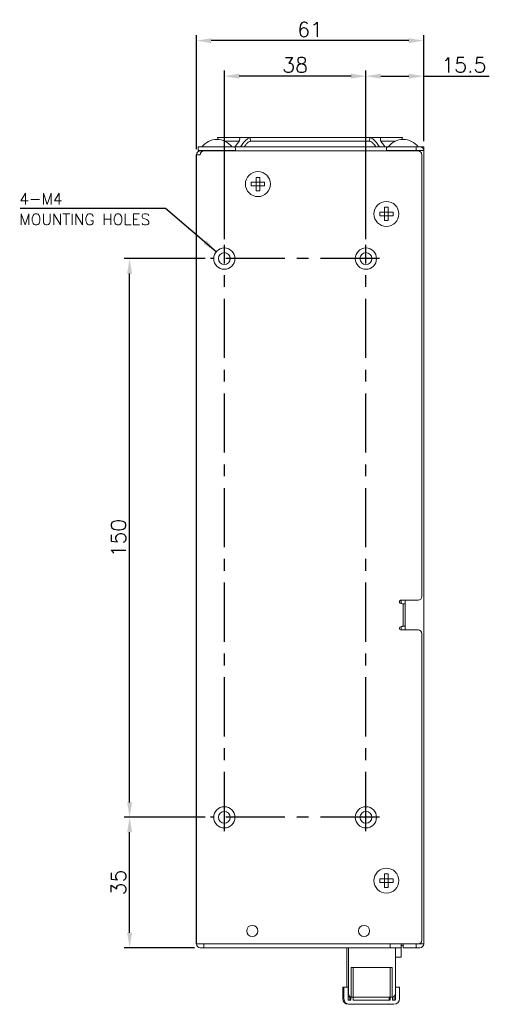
# Model space of a CAD drawing. Header units: millimetres. Extents: x 1118 to 1597, y -5535 to -5269.
# Tile 5 of 6: x 1274 to 1400, y -5533 to -5269. Entities that reach past the tile are written whole.
import ezdxf

# ---------------------------------------------------------------- set-up
doc = ezdxf.new("R2010")
doc.units = ezdxf.units.MM
doc.linetypes.add('CENTER', pattern=[50.8, 31.75, -6.35, 6.35, -6.35])
doc.layers.add('1-Line', color=3, linetype='Continuous', lineweight=13)
doc.layers.add('DIM', color=2, linetype='Continuous')
doc.layers.add('Line', color=7, linetype='Continuous')
doc.styles.add('ROMANS', font='romans')
doc.styles.get("Standard").update_dxf_attribs({"font": 'romans.shx'})
doc.dimstyles.new('1', dxfattribs={"dimtxt": 3, "dimasz": 3, "dimexe": 1, "dimexo": 0.5, "dimgap": 1, "dimtad": 1, "dimdec": 1, "dimzin": 9, "dimdsep": 46, "dimtxsty": 'Standard', "dimcen": -0.8, "dimadec": 0, "dimazin": 0, "dimtm": 1e-09, "dimtfac": 0.5, "dimtdec": 1, "dimtmove": 0, "dimatfit": 3, "dimfxl": 1, "dimlwd": -1, "dimarcsym": 0})

# ---------------------------------------------------------------- blocks, each defined once
blk = doc.blocks.new('*D154')
at = {"layer": 'Defpoints', "color": 0}
for p in [(1303.11, -5482.78), (1324.85, -5482.78), (1322.03, -5517.78)]:
    blk.add_point(p, dxfattribs=at)
at = {"layer": 'Line', "color": 0, "lineweight": -2}
for p, q in [((1323.35, -5482.78), (1301.61, -5482.78)), ((1320.53, -5517.78), (1301.61, -5517.78))]:
    blk.add_line(p, q, dxfattribs=at)
at = {"layer": 'Line', "color": 0}
blk.add_line((1303.11, -5513.78), (1303.11, -5486.78), dxfattribs=at)
for points in [[(1302.44, -5486.78), (1303.77, -5486.78), (1303.11, -5482.78)], [(1302.44, -5513.78), (1303.77, -5513.78), (1303.11, -5517.78)]]:
    blk.add_solid(points, dxfattribs=at)
at = {"layer": 'Line', "color": 0, "insert": (1300.11, -5500.28), "char_height": 4, "attachment_point": 5, "rotation": 90}
blk.add_mtext('35', dxfattribs=at)
blk = doc.blocks.new('*D155')
at = {"layer": 'Defpoints', "color": 0}
for p in [(1303.11, -5332.78), (1324.85, -5332.78), (1324.85, -5482.78)]:
    blk.add_point(p, dxfattribs=at)
at = {"layer": 'Line', "color": 0, "lineweight": -2}
for p, q in [((1323.35, -5332.78), (1301.61, -5332.78)), ((1323.35, -5482.78), (1301.61, -5482.78))]:
    blk.add_line(p, q, dxfattribs=at)
at = {"layer": 'Line', "color": 0}
blk.add_line((1303.11, -5478.78), (1303.11, -5336.78), dxfattribs=at)
for points in [[(1302.44, -5336.78), (1303.77, -5336.78), (1303.11, -5332.78)], [(1302.44, -5478.78), (1303.77, -5478.78), (1303.11, -5482.78)]]:
    blk.add_solid(points, dxfattribs=at)
at = {"layer": 'Line', "color": 0, "insert": (1300.11, -5407.78), "char_height": 4, "attachment_point": 5, "rotation": 90}
blk.add_mtext('150', dxfattribs=at)
blk = doc.blocks.new('*D156')
at = {"layer": 'Defpoints', "color": 0}
for p in [(1366.53, -5283.8), (1382.03, -5302.78), (1366.53, -5329.1)]:
    blk.add_point(p, dxfattribs=at)
at = {"layer": 'Line', "color": 0, "lineweight": -2}
for p, q in [((1366.53, -5327.6), (1366.53, -5282.3)), ((1382.03, -5301.28), (1382.03, -5282.3))]:
    blk.add_line(p, q, dxfattribs=at)
at = {"layer": 'Line', "color": 0}
for p, q in [((1370.53, -5283.8), (1378.03, -5283.8)), ((1382.03, -5283.8), (1399.65, -5283.8))]:
    blk.add_line(p, q, dxfattribs=at)
for points in [[(1370.53, -5283.13), (1370.53, -5284.46), (1366.53, -5283.8)], [(1378.03, -5283.13), (1378.03, -5284.46), (1382.03, -5283.8)]]:
    blk.add_solid(points, dxfattribs=at)
at = {"layer": 'Line', "color": 0, "insert": (1392.84, -5280.8), "char_height": 4, "attachment_point": 5}
blk.add_mtext('15.5', dxfattribs=at)
blk = doc.blocks.new('*D157')
at = {"layer": 'Defpoints', "color": 0}
for p in [(1328.53, -5283.8), (1328.53, -5329.1), (1366.53, -5329.1)]:
    blk.add_point(p, dxfattribs=at)
at = {"layer": 'Line', "color": 0, "lineweight": -2}
for p, q in [((1328.53, -5327.6), (1328.53, -5282.3)), ((1366.53, -5327.6), (1366.53, -5282.3))]:
    blk.add_line(p, q, dxfattribs=at)
at = {"layer": 'Line', "color": 0}
blk.add_line((1362.53, -5283.8), (1332.53, -5283.8), dxfattribs=at)
for points in [[(1332.53, -5283.13), (1332.53, -5284.46), (1328.53, -5283.8)], [(1362.53, -5283.13), (1362.53, -5284.46), (1366.53, -5283.8)]]:
    blk.add_solid(points, dxfattribs=at)
at = {"layer": 'Line', "color": 0, "insert": (1347.53, -5280.8), "char_height": 4, "attachment_point": 5}
blk.add_mtext('38', dxfattribs=at)
blk = doc.blocks.new('*D158')
at = {"layer": 'Defpoints', "color": 0}
for p in [(1321.03, -5274.26), (1321.03, -5304.88), (1382.03, -5302.78)]:
    blk.add_point(p, dxfattribs=at)
at = {"layer": 'Line', "color": 0, "lineweight": -2}
for p, q in [((1321.03, -5303.38), (1321.03, -5272.76)), ((1382.03, -5301.28), (1382.03, -5272.76))]:
    blk.add_line(p, q, dxfattribs=at)
at = {"layer": 'Line', "color": 0}
blk.add_line((1378.03, -5274.26), (1325.03, -5274.26), dxfattribs=at)
for points in [[(1325.03, -5273.6), (1325.03, -5274.93), (1321.03, -5274.26)], [(1378.03, -5273.6), (1378.03, -5274.93), (1382.03, -5274.26)]]:
    blk.add_solid(points, dxfattribs=at)
at = {"layer": 'Line', "color": 0, "insert": (1351.53, -5271.26), "char_height": 4, "attachment_point": 5}
blk.add_mtext('61', dxfattribs=at)

msp = doc.modelspace()

# ---------------------------------------------------------------- linework, layer by layer
at = {"color": 0, "linetype": 'Continuous'}
msp.add_line((1321.03, -5516.78), (1321.03, -5304.88), dxfattribs=at)
at = {"layer": '1-Line', "color": 0, "linetype": 'Continuous'}
for p, q in [((1326.71, -5300.28), (1326.88, -5300.8)), ((1376.34, -5300.28), (1326.71, -5300.28)), ((1328.68, -5301.28), (1332.45, -5301.28)), ((1332.33, -5301.51), (1332.57, -5301.05)), ((1332.57, -5301.05), (1332.65, -5300.65)), ((1332.6, -5300.33), (1332.58, -5300.28)), ((1332.6, -5300.32), (1332.58, -5300.28)), ((1332.65, -5300.65), (1332.6, -5300.32)), ((1334.26, -5302.22), (1333.86, -5302.78)), ((1335.62, -5301.28), (1335.35, -5300.28)), ((1367.44, -5301.28), (1335.62, -5301.28)), ((1367.44, -5301.28), (1367.71, -5300.28)), ((1369.19, -5302.78), (1368.8, -5302.22)), ((1370.46, -5300.32), (1370.41, -5300.65)), ((1370.41, -5300.65), (1370.48, -5301.05)), ((1370.45, -5300.33), (1370.47, -5300.28)), ((1370.47, -5300.28), (1370.46, -5300.32)), ((1370.48, -5301.05), (1370.73, -5301.51)), ((1370.6, -5301.28), (1374.37, -5301.28)), ((1376.18, -5300.8), (1376.34, -5300.28)), ((1321.03, -5304.88), (1322.03, -5304.88)), ((1321.53, -5303.78), (1321.53, -5302.78)), ((1382.03, -5302.78), (1321.53, -5302.78)), ((1331.53, -5303.78), (1321.53, -5303.78)), ((1380.53, -5303.88), (1322.03, -5303.88)), ((1331.53, -5303.88), (1331.53, -5303.67)), ((1372.03, -5303.88), (1372.03, -5303.67)), ((1379.03, -5303.78), (1372.03, -5303.78)), ((1382.03, -5303.78), (1379.03, -5303.78)), ((1380.03, -5303.78), (1380.03, -5302.78)), ((1381.53, -5423.48), (1381.53, -5304.88)), ((1382.03, -5516.78), (1382.03, -5302.78)), ((1335.73, -5312.28), (1335.73, -5313.28)), ((1339.33, -5312.28), (1335.73, -5312.28)), ((1337.03, -5310.98), (1337.03, -5314.58)), ((1338.03, -5310.98), (1337.03, -5310.98)), ((1337.13, -5312.38), (1337.03, -5312.28)), ((1337.03, -5312.38), (1337.13, -5312.38)), ((1337.13, -5313.18), (1337.03, -5313.28)), ((1337.03, -5313.18), (1337.13, -5313.18)), ((1337.13, -5312.38), (1337.13, -5312.28)), ((1337.13, -5313.28), (1337.13, -5313.18)), ((1337.93, -5312.38), (1337.93, -5312.28)), ((1337.93, -5312.38), (1338.03, -5312.28)), ((1337.93, -5312.38), (1338.03, -5312.38)), ((1337.93, -5313.28), (1337.93, -5313.18)), ((1337.93, -5313.18), (1338.03, -5313.28)), ((1337.93, -5313.18), (1338.03, -5313.18)), ((1338.03, -5310.98), (1338.03, -5314.58)), ((1339.33, -5312.28), (1339.33, -5313.28)), ((1339.33, -5313.28), (1335.73, -5313.28)), ((1338.03, -5314.58), (1337.03, -5314.58)), ((1370.23, -5320.28), (1370.23, -5321.28)), ((1373.83, -5320.28), (1370.23, -5320.28)), ((1371.53, -5318.98), (1371.53, -5322.58)), ((1372.53, -5318.98), (1371.53, -5318.98)), ((1371.63, -5320.38), (1371.53, -5320.28)), ((1371.53, -5320.38), (1371.63, -5320.38)), ((1371.63, -5320.38), (1371.63, -5320.28)), ((1372.43, -5320.38), (1372.43, -5320.28)), ((1372.43, -5320.38), (1372.53, -5320.28)), ((1372.43, -5320.38), (1372.53, -5320.38)), ((1372.53, -5318.98), (1372.53, -5322.58)), ((1373.83, -5320.28), (1373.83, -5321.28)), ((1373.83, -5321.28), (1370.23, -5321.28)), ((1371.63, -5321.18), (1371.53, -5321.28)), ((1371.53, -5321.18), (1371.63, -5321.18)), ((1372.53, -5322.58), (1371.53, -5322.58)), ((1371.63, -5321.28), (1371.63, -5321.18)), ((1372.43, -5321.28), (1372.43, -5321.18)), ((1372.43, -5321.18), (1372.53, -5321.28)), ((1372.43, -5321.18), (1372.53, -5321.18)), ((1330.03, -5333.26), (1330.03, -5332.29)), ((1380.53, -5424.48), (1376, -5424.48)), ((1376.03, -5424.48), (1376.03, -5425.37)), ((1377.03, -5425.48), (1376.52, -5425.48)), ((1376.53, -5425.48), (1376.53, -5431.48)), ((1377.03, -5432.48), (1377.03, -5424.48)), ((1376.03, -5431.59), (1376.03, -5432.48)), ((1377.03, -5431.48), (1376.52, -5431.48)), ((1380.53, -5432.48), (1376, -5432.48)), ((1381.53, -5515.78), (1381.53, -5433.48)), ((1372.53, -5497.98), (1371.53, -5497.98)), ((1371.53, -5497.98), (1371.53, -5501.58)), ((1372.53, -5497.98), (1372.53, -5501.58)), ((1373.83, -5499.28), (1370.23, -5499.28)), ((1370.23, -5499.28), (1370.23, -5500.28)), ((1373.83, -5500.28), (1370.23, -5500.28)), ((1371.63, -5499.38), (1371.53, -5499.28)), ((1371.53, -5499.38), (1371.63, -5499.38)), ((1371.53, -5500.18), (1371.63, -5500.18)), ((1371.63, -5500.18), (1371.53, -5500.28)), ((1371.63, -5499.38), (1371.63, -5499.28)), ((1371.63, -5500.28), (1371.63, -5500.18)), ((1372.43, -5499.38), (1372.53, -5499.28)), ((1372.43, -5499.38), (1372.43, -5499.28)), ((1372.43, -5499.38), (1372.53, -5499.38)), ((1372.43, -5500.18), (1372.53, -5500.18)), ((1372.43, -5500.18), (1372.53, -5500.28)), ((1372.43, -5500.28), (1372.43, -5500.18)), ((1373.83, -5499.28), (1373.83, -5500.28)), ((1372.53, -5501.58), (1371.53, -5501.58)), ((1380.53, -5516.78), (1321.03, -5516.78)), ((1376.03, -5517.78), (1322.03, -5517.78)), ((1323.03, -5517.78), (1323.03, -5516.78)), ((1361.43, -5517.78), (1361.43, -5528.38)), ((1361.83, -5530.08), (1361.83, -5517.78)), ((1373.03, -5516.78), (1373.03, -5517.78)), ((1374.43, -5531.68), (1374.43, -5517.78)), ((1376.03, -5520.28), (1376.03, -5516.78)), ((1376.03, -5517.18), (1376.53, -5517.18)), ((1376.53, -5516.78), (1376.53, -5517.78)), ((1381.03, -5517.78), (1376.53, -5517.78)), ((1380.03, -5516.78), (1380.03, -5517.78)), ((1380.53, -5516.78), (1382.03, -5516.78)), ((1374.43, -5520.28), (1376.03, -5520.28)), ((1373.57, -5523.08), (1362.59, -5523.08)), ((1362.59, -5531.05), (1362.59, -5523.08)), ((1363.08, -5531.88), (1363.08, -5523.08)), ((1373.08, -5531.88), (1373.08, -5523.08)), ((1373.57, -5531.07), (1373.57, -5523.08)), ((1361.73, -5528.38), (1360.33, -5528.38)), ((1360.33, -5528.38), (1360.33, -5531.48)), ((1360.63, -5531.48), (1360.63, -5528.38)), ((1361.73, -5531.68), (1361.73, -5528.38)), ((1361.73, -5528.53), (1361.83, -5528.53)), ((1361.83, -5529.17), (1361.73, -5529.17)), ((1374.43, -5528.38), (1375.53, -5528.38)), ((1375.53, -5531.48), (1375.53, -5528.38)), ((1362.48, -5531.88), (1361.93, -5531.88)), ((1373.68, -5531.08), (1362.18, -5531.08)), ((1362.18, -5531.08), (1362.18, -5531.88)), ((1362.48, -5531.08), (1362.48, -5531.88)), ((1362.7, -5531.07), (1362.7, -5531.08)), ((1373.08, -5531.88), (1363.08, -5531.88)), ((1372.78, -5531.08), (1372.78, -5531.88)), ((1373.68, -5531.88), (1373.68, -5531.08)), ((1374.23, -5531.88), (1373.68, -5531.88)), ((1374.13, -5530.78), (1374.13, -5531.68)), ((1361.83, -5532.98), (1374.03, -5532.98))]:
    msp.add_line(p, q, dxfattribs=at)
for points in [[(1331.44, -5302.78), (1331.74, -5302.34), (1332.04, -5301.92), (1332.33, -5301.51)], [(1333.78, -5301.51), (1333.49, -5301.92), (1333.19, -5302.34), (1332.87, -5302.78)], [(1335.35, -5300.28), (1334.71, -5300.65), (1334.19, -5301.05), (1333.78, -5301.51)], [(1335.62, -5301.28), (1335.46, -5301.3), (1335.29, -5301.35), (1335.12, -5301.43), (1334.96, -5301.53), (1334.81, -5301.64), (1334.66, -5301.76), (1334.52, -5301.9), (1334.39, -5302.05), (1334.26, -5302.22)], [(1368.8, -5302.22), (1368.67, -5302.05), (1368.53, -5301.9), (1368.39, -5301.76), (1368.24, -5301.64), (1368.09, -5301.53), (1367.93, -5301.43), (1367.76, -5301.35), (1367.59, -5301.3), (1367.44, -5301.28)], [(1369.28, -5301.51), (1368.87, -5301.05), (1368.35, -5300.65), (1367.71, -5300.28)], [(1370.18, -5302.78), (1369.86, -5302.34), (1369.56, -5301.92), (1369.28, -5301.51)], [(1370.73, -5301.51), (1371.02, -5301.92), (1371.31, -5302.34), (1371.62, -5302.78)], [(1331.03, -5302.78), (1331.14, -5302.78), (1331.23, -5302.79), (1331.31, -5302.81), (1331.37, -5302.85), (1331.42, -5302.93), (1331.46, -5303.04), (1331.5, -5303.2), (1331.52, -5303.41), (1331.53, -5303.67)], [(1331.15, -5303.78), (1331.2, -5303.78), (1331.25, -5303.78), (1331.29, -5303.78), (1331.34, -5303.78), (1331.37, -5303.78), (1331.41, -5303.78), (1331.44, -5303.78), (1331.48, -5303.79), (1331.5, -5303.79)], [(1372.53, -5302.78), (1372.42, -5302.78), (1372.32, -5302.79), (1372.25, -5302.81), (1372.19, -5302.85), (1372.13, -5302.93), (1372.09, -5303.04), (1372.06, -5303.2), (1372.04, -5303.41), (1372.03, -5303.67)], [(1372.36, -5303.78), (1372.31, -5303.78), (1372.26, -5303.78), (1372.22, -5303.78), (1372.18, -5303.78), (1372.14, -5303.78), (1372.11, -5303.78), (1372.08, -5303.79), (1372.05, -5303.79)], [(1372.53, -5303.78), (1372.47, -5303.78), (1372.36, -5303.78)], [(1375.5, -5424.98), (1375.53, -5425.09), (1375.63, -5425.18), (1375.75, -5425.26)], [(1375.75, -5425.26), (1375.89, -5425.32), (1376.04, -5425.37)], [(1376.04, -5425.37), (1376.19, -5425.41), (1376.33, -5425.45), (1376.45, -5425.47), (1376.52, -5425.48)], [(1375.5, -5431.98), (1375.53, -5431.87), (1375.63, -5431.77), (1375.75, -5431.7)], [(1375.75, -5431.7), (1375.89, -5431.64), (1376.04, -5431.58), (1376.19, -5431.54), (1376.33, -5431.51), (1376.45, -5431.49), (1376.52, -5431.48)]]:
    msp.add_lwpolyline(points, dxfattribs=at)
for centre, radius in [((1337.53, -5312.78), 3.35), ((1372.03, -5320.78), 3.35), ((1328.53, -5332.78), 2.85), ((1328.53, -5332.78), 1.6), ((1366.53, -5332.78), 2.85), ((1366.53, -5332.78), 1.6), ((1328.53, -5482.78), 2.85), ((1328.53, -5482.78), 1.6), ((1366.53, -5482.78), 2.85), ((1366.53, -5482.78), 1.6), ((1372.03, -5499.78), 3.35), ((1336.03, -5513.28), 1.5), ((1366.03, -5513.28), 1.5)]:
    msp.add_circle(centre, radius, dxfattribs=at)
for centre, radius, start, end in [((1326.53, -5305.78), 5, 36.8699, 143.1301), ((1376.53, -5305.78), 5, 36.8699, 143.1301), ((1322.03, -5304.88), 1, 90, 180), ((1323.03, -5304.88), 1, 90, 180), ((1378.03, -5304.78), 1, 90, 114.9343), ((1380.53, -5304.88), 1, 0, 90), ((1381.03, -5303.78), 1, 0, 90), ((1380.53, -5423.48), 1, 270, 0), ((1376, -5424.98), 0.5, 90, 180), ((1376, -5431.98), 0.5, 180, 270), ((1380.53, -5433.48), 1, 0, 90), ((1380.53, -5515.78), 1, 270, 0), ((1322.03, -5516.78), 1, 180, 270), ((1381.03, -5516.78), 1, 270, 0), ((1361.28, -5528.77), 0.6, 24.0036, 41.4096), ((1361.28, -5528.92), 0.6, 318.5904, 335.9964), ((1361.83, -5531.48), 1.5, 180, 270), ((1362.13, -5531.48), 1.5, 180, 270), ((1362.43, -5530.08), 1, 225.5092, 270), ((1361.93, -5531.68), 0.2, 180, 270), ((1362.83, -5530.08), 1, 180, 270), ((1373.43, -5530.08), 1, 278.0911, 0), ((1373.93, -5531.68), 0.2, 270, 0), ((1374.03, -5531.48), 1.5, 270, 0), ((1374.23, -5531.68), 0.2, 270, 0)]:
    msp.add_arc(centre, radius, start, end, dxfattribs=at)
at = {"layer": 'DIM', "color": 0, "linetype": 'CENTER', "ltscale": 0.5}
for p, q in [((1328.53, -5486.45), (1328.53, -5329.1)), ((1366.53, -5486.45), (1366.53, -5329.1)), ((1370.2, -5332.78), (1324.85, -5332.78)), ((1370.2, -5482.78), (1324.85, -5482.78))]:
    msp.add_line(p, q, dxfattribs=at)

# ---------------------------------------------------------------- texts
at = {"layer": 'DIM', "color": 0, "style": 'ROMANS'}
for s, p in [('4-M4', (1273.52, -5318.23)), ('MOUNTING HOLES', (1273.52, -5323.75))]:
    msp.add_text(s, height=3, dxfattribs=at).set_placement(p)

# ---------------------------------------------------------------- dimensions: what is measured, and where the dimension line sits
at = {"layer": 'Line', "color": 0}
for base, p1, p2, angle, picture, middle in [((1321.03, -5274.26), (1382.03, -5302.78), (1321.03, -5304.88), 180, '*D158', (1351.53, -5271.26)), ((1328.53, -5283.8), (1366.53, -5329.1), (1328.53, -5329.1), 180, '*D157', (1347.53, -5280.8)), ((1303.11, -5332.78), (1324.85, -5482.78), (1324.85, -5332.78), 90, '*D155', (1300.11, -5407.78)), ((1303.11, -5482.78), (1322.03, -5517.78), (1324.85, -5482.78), 90, '*D154', (1300.11, -5500.28))]:
    dim = msp.add_linear_dim(base=base, p1=p1, p2=p2, angle=angle, dimstyle='1', override={"dimtxt": 4, "dimasz": 4, "dimexe": 1.5, "dimexo": 1.5, "dimpost": '\\X'}, dxfattribs=at)
    dim.commit()
    dim.dimension.update_dxf_attribs({"geometry": picture, "text_midpoint": middle})
dim = msp.add_linear_dim(base=(1366.53, -5283.8), p1=(1382.03, -5302.78), p2=(1366.53, -5329.1), angle=180, dimstyle='1', override={"dimtxt": 4, "dimasz": 4, "dimexe": 1.5, "dimexo": 1.5, "dimpost": '\\X'}, dxfattribs=at)
dim.commit()
dim.dimension.update_dxf_attribs({"geometry": '*D156', "text_midpoint": (1392.84, -5283.8), "dimtype": 160})

# ---------------------------------------------------------------- leaders
msp.add_leader([(1326.36, -5330.93), (1312.71, -5319.3), (1273.7, -5319.3)], dimstyle='1', override={"dimtxt": 4, "dimasz": 4, "dimexe": 1.5, "dimexo": 1.5}, dxfattribs=at)

doc.saveas('drawing.dxf')
